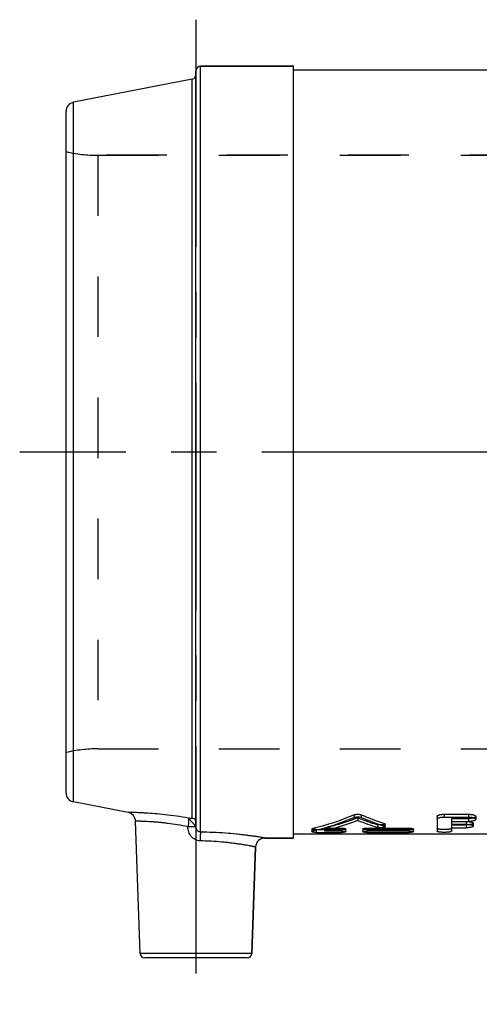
# Model space of a CAD drawing. Header units: millimetres. Extents: x 396 to 604, y 447 to 553.
# Tile 1 of 4: x 396 to 446, y 447 to 553. Entities that reach past the tile are written whole.
import ezdxf

# ---------------------------------------------------------------- set-up
doc = ezdxf.new("R2010")
doc.units = ezdxf.units.MM
doc.header["$LTSCALE"] = 65.185185
doc.linetypes.add('CENTER', pattern=[0.6, 0.375, -0.075, 0.075, -0.075])
doc.linetypes.add('HIDDEN', pattern=[0.2, 0.1, -0.1])
for name, color, linetype in [('ACHSEN_1', 7, 'CONTINUOUS'), ('ACHSEN_S', 7, 'CONTINUOUS'), ('KOERPER', 7, 'CONTINUOUS'), ('KONST.EL_MIT_GEO', 7, 'CONTINUOUS')]:
    doc.layers.add(name, color=color, linetype=linetype)

msp = doc.modelspace()

# ---------------------------------------------------------------- linework, layer by layer
at = {"layer": 'ACHSEN_1', "color": 2, "linetype": 'CENTER'}
msp.add_line((415.5, 553), (415.5, 447), dxfattribs=at)
at = {"layer": 'ACHSEN_S', "color": 2, "linetype": 'CENTER'}
msp.add_line((603.5, 506.45), (396.5, 506.45), dxfattribs=at)
at = {"layer": 'KOERPER', "color": 7, "linetype": 'Continuous'}
for p, q in [((416, 548), (426, 548)), ((426, 464.9), (426, 548)), ((426, 547.6), (574, 547.6)), ((409.48, 452.48), (408.99, 466.71)), ((422.92, 464.9), (426, 464.9)), ((574, 465.3), (426, 465.3)), ((421.52, 452.48), (421.92, 463.93))]:
    msp.add_line(p, q, dxfattribs=at)
at = {"layer": 'KOERPER', "color": 8, "linetype": 'HIDDEN'}
for p, q in [((404.94, 538.4), (464.5, 538.4)), ((404.94, 474.5), (595.06, 474.5))]:
    msp.add_line(p, q, dxfattribs=at)
at = {"layer": 'KONST.EL_MIT_GEO', "color": 7, "linetype": 'Continuous'}
for p, q in [((415.5, 466.08), (415.5, 547.5)), ((416, 465.54), (416, 548)), ((426, 548), (416, 548)), ((415.1, 546.59), (402.31, 544.11)), ((415.1, 467.06), (415.1, 546.59)), ((402.31, 468.79), (402.31, 544.11)), ((401.5, 469.77), (401.5, 543.13)), ((408.18, 467.65), (402.31, 468.79)), ((442.26, 467.46), (442.26, 467.16)), ((442.26, 467.46), (444.86, 467.46)), ((444.86, 467.46), (444.86, 467.16)), ((432.56, 467.4), (432.56, 467.12)), ((433.31, 467.4), (433.31, 467.12)), ((435.8, 466.47), (435.8, 466.18)), ((435.89, 466.12), (435.89, 466.41)), ((441.48, 467.22), (441.48, 465.64)), ((442.26, 467.16), (444.86, 467.16)), ((443.04, 466.69), (443.04, 466.39)), ((443.04, 466.69), (444.86, 466.69)), ((443.04, 466.68), (444.6, 466.68)), ((444.6, 466.68), (444.6, 466.39)), ((445.38, 466.49), (445.38, 466.19)), ((445.64, 467.22), (445.64, 466.92)), ((414.63, 466.11), (414.63, 466.12)), ((428, 465.88), (428, 465.58)), ((428.09, 465.93), (428.09, 465.63)), ((428.46, 465.51), (431.19, 465.51)), ((429.36, 465.66), (431.19, 465.66)), ((430.48, 465.96), (431.19, 465.96)), ((431.19, 465.96), (431.19, 465.66)), ((431.65, 465.58), (431.65, 465.88)), ((433.47, 465.88), (433.47, 465.58)), ((433.92, 465.96), (433.92, 465.66)), ((433.92, 465.96), (438.48, 465.96)), ((433.92, 465.66), (438.48, 465.66)), ((433.92, 465.51), (438.48, 465.51)), ((438.48, 465.96), (438.48, 465.66)), ((438.94, 465.58), (438.94, 465.88)), ((443.04, 466.39), (444.6, 466.39)), ((443.04, 466.01), (443.04, 465.64)), ((443.04, 466.01), (444.6, 466.01)), ((426, 464.9), (422.92, 464.9)), ((421.92, 463.93), (421.52, 452.48)), ((421.52, 452.48), (409.48, 452.48)), ((421.02, 452), (409.98, 452))]:
    msp.add_line(p, q, dxfattribs=at)
at = {"layer": 'KONST.EL_MIT_GEO', "color": 8, "linetype": 'HIDDEN'}
for p, q in [((404.94, 538.4), (404.94, 474.5)), ((464.5, 538.4), (404.94, 538.4)), ((404.94, 474.5), (595.06, 474.5)), ((432.93, 467.09), (432.93, 466.8)), ((443.04, 466.99), (443.04, 466.69)), ((443.04, 466.99), (444.86, 466.99)), ((444.86, 466.99), (444.86, 466.69)), ((428.46, 465.81), (428.46, 465.51)), ((428.46, 465.81), (431.19, 465.81)), ((429.36, 465.96), (429.36, 465.66)), ((429.36, 465.96), (430.48, 465.96)), ((431.19, 465.66), (431.19, 465.51)), ((433.92, 465.81), (438.48, 465.81)), ((433.92, 465.66), (433.92, 465.51)), ((435.07, 466.35), (435.07, 466.05)), ((438.48, 465.66), (438.48, 465.51)), ((443.04, 466.31), (443.04, 466.01)), ((443.04, 466.31), (444.6, 466.31)), ((444.6, 466.31), (444.6, 466.01))]:
    msp.add_line(p, q, dxfattribs=at)
at = {"layer": 'KONST.EL_MIT_GEO', "color": 7, "linetype": 'Continuous'}
for centre, radius, start, end in [((415, 547.08), 0.5, 281, 360), ((416, 547.5), 0.5, 90, 180), ((402.5, 543.13), 1, 101, 180), ((402.5, 469.77), 1, 180, 259), ((407.99, 466.67), 1, 2, 79), ((442.96, 492.05), 27.17, 248.3477, 253.1184), ((444.26, 492.98), 27.82, 246.8132, 252.2954), ((444.28, 492.55), 27.7, 246.6619, 252.1736), ((422.92, 463.9), 1, 90, 178), ((409.98, 452.5), 0.5, 182, 270), ((421.02, 452.5), 0.5, 270, 358)]:
    msp.add_arc(centre, radius, start, end, dxfattribs=at)
at = {"layer": 'KONST.EL_MIT_GEO', "color": 8, "linetype": 'HIDDEN'}
for centre, radius, start, end in [((404.94, 553.4), 15, 256.7385, 270), ((404.94, 459.5), 15, 90, 103.2615), ((442.94, 492.48), 27.3, 248.4903, 253.2344)]:
    msp.add_arc(centre, radius, start, end, dxfattribs=at)
at = {"layer": 'KONST.EL_MIT_GEO', "color": 7, "linetype": 'Continuous'}
for points, knots in [([(414.69, 467.05), (414.26, 467.12), (413.43, 467.25), (412.21, 467.41), (411.1, 467.52), (410.26, 467.58), (409.66, 467.61), (409.28, 467.63), (408.96, 467.64), (408.69, 467.64), (408.5, 467.65), (408.38, 467.65), (408.31, 467.65), (408.25, 467.65), (408.21, 467.65), (408.19, 467.65), (408.18, 467.65), (408.18, 467.65)], [0, 0, 0, 0, 0.199138, 0.387911, 0.560298, 0.710565, 0.775758, 0.833535, 0.883373, 0.924814, 0.957466, 0.970396, 0.981018, 0.989307, 0.995243, 0.99881, 1, 1, 1, 1]), ([(432.56, 467.4), (432.59, 467.41), (432.64, 467.43), (432.76, 467.45), (432.93, 467.47), (433.1, 467.45), (433.23, 467.43), (433.28, 467.41), (433.31, 467.4)], [0, 0, 0, 0, 0.103647, 0.225305, 0.499989, 0.77469, 0.896355, 1, 1, 1, 1]), ([(441.48, 467.22), (441.48, 467.23), (441.49, 467.26), (441.51, 467.29), (441.55, 467.32), (441.61, 467.35), (441.71, 467.39), (441.83, 467.42), (441.96, 467.44), (442.11, 467.46), (442.21, 467.46), (442.26, 467.46)], [0, 0, 0, 0, 0.056794, 0.091001, 0.130537, 0.22727, 0.34786, 0.489991, 0.649645, 0.821637, 1, 1, 1, 1]), ([(444.86, 467.46), (444.91, 467.46), (445.01, 467.46), (445.16, 467.44), (445.29, 467.42), (445.41, 467.39), (445.51, 467.35), (445.57, 467.32), (445.61, 467.29), (445.63, 467.26), (445.64, 467.23), (445.64, 467.22)], [0, 0, 0, 0, 0.178364, 0.350356, 0.51001, 0.652141, 0.772731, 0.869463, 0.908999, 0.943207, 1, 1, 1, 1]), ([(414.63, 466.12), (414.26, 466.19), (413.53, 466.32), (412.63, 466.46), (411.94, 466.54), (411.47, 466.58), (411.03, 466.62), (410.62, 466.65), (410.25, 466.67), (409.93, 466.68), (409.69, 466.69), (409.52, 466.7), (409.41, 466.7), (409.31, 466.7), (409.23, 466.7), (409.16, 466.7), (409.1, 466.7), (409.06, 466.7), (409.03, 466.7), (409.01, 466.71), (409, 466.71), (408.99, 466.71), (408.99, 466.7), (408.99, 466.71), (408.99, 466.71)], [0, 0, 0, 0, 0.201443, 0.391846, 0.480909, 0.564868, 0.643024, 0.714732, 0.779409, 0.836536, 0.885658, 0.907093, 0.926386, 0.9435, 0.958401, 0.97106, 0.981451, 0.989554, 0.992743, 0.995354, 0.997386, 0.998838, 0.999709, 1, 1, 1, 1]), ([(414.69, 467.05), (414.7, 467.03), (414.71, 466.99), (414.71, 466.92), (414.71, 466.83), (414.71, 466.71), (414.7, 466.58), (414.67, 466.38), (414.65, 466.22), (414.63, 466.12)], [0, 0, 0, 0, 0.051016, 0.127803, 0.229321, 0.353199, 0.496241, 0.654633, 1, 1, 1, 1]), ([(414.69, 467.05), (414.74, 467.04), (414.81, 467.03), (414.9, 467.03), (414.97, 467.03), (415.01, 467.03), (415.04, 467.03), (415.06, 467.04), (415.07, 467.04), (415.09, 467.04), (415.09, 467.05), (415.1, 467.06), (415.1, 467.06)], [0, 0, 0, 0, 0.358721, 0.523342, 0.670791, 0.795714, 0.848165, 0.893193, 0.930402, 0.959714, 0.981903, 1, 1, 1, 1]), ([(414.69, 467.05), (414.71, 467.02), (414.77, 466.97), (414.87, 466.86), (414.99, 466.72), (415.11, 466.57), (415.24, 466.42), (415.34, 466.3), (415.4, 466.22), (415.44, 466.17), (415.47, 466.13), (415.49, 466.11), (415.49, 466.1)], [0, 0, 0, 0, 0.077437, 0.19759, 0.348241, 0.513894, 0.677555, 0.822445, 0.883097, 0.933785, 0.973013, 1, 1, 1, 1]), ([(415.1, 467.06), (415.15, 467.05), (415.26, 467.01), (415.39, 466.9), (415.48, 466.75), (415.5, 466.63), (415.5, 466.58)], [0, 0, 0, 0, 0.25209, 0.502782, 0.751903, 1, 1, 1, 1]), ([(432.56, 467.4), (432.2, 467.24), (430.74, 466.66), (429.23, 466.19), (428.09, 465.93)], [0, 0, 0, 0, 0.254369, 1, 1, 1, 1]), ([(432.56, 467.12), (431.83, 466.8), (430.36, 466.24), (428.85, 465.81), (428.09, 465.63)], [0, 0, 0, 0, 0.505664, 1, 1, 1, 1]), ([(432.93, 466.8), (432.64, 466.68), (431.47, 466.24), (430.27, 465.88), (429.36, 465.66)], [0, 0, 0, 0, 0.253474, 1, 1, 1, 1]), ([(432.56, 467.12), (432.59, 467.13), (432.64, 467.14), (432.76, 467.17), (432.93, 467.18), (433.1, 467.17), (433.23, 467.14), (433.28, 467.13), (433.31, 467.12)], [0, 0, 0, 0, 0.103699, 0.225364, 0.499989, 0.774631, 0.896303, 1, 1, 1, 1]), ([(435.8, 466.47), (435.81, 466.47), (435.84, 466.46), (435.87, 466.44), (435.89, 466.42), (435.89, 466.41)], [0, 0, 0, 0, 0.361539, 0.64582, 1, 1, 1, 1]), ([(441.48, 466.92), (441.48, 466.93), (441.49, 466.96), (441.51, 466.99), (441.55, 467.02), (441.61, 467.05), (441.71, 467.09), (441.83, 467.12), (441.96, 467.14), (442.11, 467.16), (442.21, 467.16), (442.26, 467.16)], [0, 0, 0, 0, 0.056642, 0.090795, 0.130293, 0.226994, 0.347597, 0.489772, 0.64949, 0.821557, 1, 1, 1, 1]), ([(444.6, 466.68), (444.62, 466.68), (444.71, 466.68), (444.8, 466.68), (444.86, 466.67)], [0, 0, 0, 0, 0.25425, 1, 1, 1, 1]), ([(444.86, 467.16), (444.91, 467.16), (445.01, 467.16), (445.16, 467.14), (445.29, 467.12), (445.41, 467.09), (445.51, 467.05), (445.57, 467.02), (445.61, 466.99), (445.63, 466.96), (445.64, 466.93), (445.64, 466.92)], [0, 0, 0, 0, 0.178444, 0.350511, 0.510229, 0.652404, 0.773007, 0.869708, 0.909205, 0.943359, 1, 1, 1, 1]), ([(445.64, 466.92), (445.64, 466.91), (445.64, 466.89), (445.63, 466.87), (445.61, 466.85), (445.57, 466.82), (445.51, 466.78), (445.41, 466.75), (445.29, 466.72), (445.16, 466.7), (445.01, 466.69), (444.91, 466.69), (444.86, 466.69)], [0, 0, 0, 0, 0.027318, 0.056895, 0.090607, 0.129627, 0.225526, 0.345743, 0.48798, 0.648113, 0.820818, 1, 1, 1, 1]), ([(444.86, 466.67), (444.9, 466.67), (444.97, 466.66), (445.07, 466.65), (445.16, 466.63), (445.23, 466.6), (445.3, 466.58), (445.34, 466.55), (445.37, 466.52), (445.38, 466.5), (445.38, 466.49)], [0, 0, 0, 0, 0.192622, 0.371028, 0.531483, 0.670868, 0.786911, 0.87862, 0.947397, 1, 1, 1, 1]), ([(415.49, 466.09), (415.48, 466.09), (415.44, 466.09), (415.38, 466.1), (415.3, 466.1), (415.2, 466.11), (415.07, 466.11), (414.88, 466.11), (414.74, 466.12), (414.63, 466.12)], [0, 0, 0, 0, 0.043298, 0.115103, 0.213686, 0.336546, 0.48053, 0.641932, 1, 1, 1, 1]), ([(415.93, 464.59), (415.84, 464.59), (415.66, 464.61), (415.4, 464.72), (415.17, 464.87), (414.91, 465.14), (414.69, 465.56), (414.63, 465.93), (414.63, 466.11)], [0, 0, 0, 0, 0.124997, 0.250159, 0.375372, 0.500597, 0.750167, 1, 1, 1, 1]), ([(415.49, 466.08), (415.48, 466.09), (415.44, 466.09), (415.38, 466.09), (415.3, 466.1), (415.2, 466.1), (415.07, 466.11), (414.88, 466.11), (414.74, 466.11), (414.63, 466.11)], [0, 0, 0, 0, 0.043298, 0.115103, 0.213686, 0.336546, 0.48053, 0.641932, 1, 1, 1, 1]), ([(415.49, 466.1), (415.49, 466.1), (415.5, 466.09), (415.5, 466.08), (415.5, 466.08)], [0, 0, 0, 0, 0.664425, 1, 1, 1, 1]), ([(415.5, 466.08), (415.5, 466.08), (415.5, 466.09), (415.49, 466.09), (415.49, 466.09)], [0, 0, 0, 0, 0.304401, 1, 1, 1, 1]), ([(415.5, 466.08), (415.5, 466.08), (415.5, 466.08), (415.49, 466.08), (415.49, 466.08)], [0, 0, 0, 0, 0.304401, 1, 1, 1, 1]), ([(416, 465.54), (415.93, 465.54), (415.79, 465.57), (415.63, 465.7), (415.52, 465.88), (415.5, 466.01), (415.5, 466.08)], [0, 0, 0, 0, 0.253057, 0.507078, 0.757911, 1, 1, 1, 1]), ([(416, 465.54), (415.99, 465.52), (415.99, 465.48), (415.98, 465.41), (415.97, 465.32), (415.96, 465.2), (415.95, 465.07), (415.94, 464.86), (415.93, 464.7), (415.93, 464.59)], [0, 0, 0, 0, 0.047392, 0.122614, 0.223855, 0.34833, 0.492518, 0.652301, 1, 1, 1, 1]), ([(422.92, 464.9), (422.92, 464.9), (422.91, 464.9), (422.91, 464.9), (422.9, 464.9), (422.87, 464.91), (422.84, 464.91), (422.78, 464.92), (422.7, 464.94), (422.61, 464.95), (422.51, 464.97), (422.33, 465), (422.08, 465.04), (421.73, 465.09), (421.33, 465.14), (420.88, 465.2), (420.38, 465.26), (419.64, 465.34), (418.63, 465.43), (417.34, 465.51), (416.45, 465.53), (416, 465.54)], [0, 0, 0, 0, 0.000306, 0.001223, 0.002751, 0.004888, 0.010983, 0.01949, 0.030384, 0.04363, 0.05919, 0.077019, 0.119273, 0.169926, 0.228442, 0.294233, 0.366665, 0.44507, 0.616971, 0.804036, 1, 1, 1, 1]), ([(428, 465.88), (428, 465.88), (428, 465.89), (428.01, 465.9), (428.03, 465.91), (428.05, 465.92), (428.08, 465.92), (428.09, 465.93)], [0, 0, 0, 0, 0.128842, 0.218361, 0.329419, 0.620511, 1, 1, 1, 1]), ([(428, 465.58), (428, 465.59), (428, 465.6), (428.01, 465.6), (428.03, 465.61), (428.05, 465.62), (428.08, 465.63), (428.09, 465.63)], [0, 0, 0, 0, 0.129382, 0.219013, 0.330087, 0.620974, 1, 1, 1, 1]), ([(428.46, 465.51), (428.4, 465.51), (428.31, 465.51), (428.21, 465.52), (428.14, 465.53), (428.08, 465.54), (428.04, 465.55), (428.02, 465.56), (428.01, 465.57), (428, 465.58), (428, 465.58)], [0, 0, 0, 0, 0.369892, 0.537175, 0.685147, 0.80708, 0.900732, 0.935834, 0.963322, 1, 1, 1, 1]), ([(431.19, 465.96), (431.25, 465.96), (431.33, 465.96), (431.44, 465.95), (431.51, 465.94), (431.56, 465.93), (431.6, 465.91), (431.62, 465.9), (431.64, 465.9), (431.65, 465.89), (431.65, 465.88)], [0, 0, 0, 0, 0.369792, 0.537157, 0.685227, 0.806981, 0.900225, 0.935489, 0.963167, 1, 1, 1, 1]), ([(431.19, 465.66), (431.25, 465.66), (431.33, 465.66), (431.44, 465.65), (431.51, 465.64), (431.56, 465.63), (431.6, 465.62), (431.62, 465.61), (431.64, 465.6), (431.65, 465.59), (431.65, 465.58)], [0, 0, 0, 0, 0.369629, 0.536929, 0.684954, 0.806692, 0.899958, 0.935255, 0.962984, 1, 1, 1, 1]), ([(431.65, 465.58), (431.65, 465.58), (431.64, 465.57), (431.62, 465.56), (431.6, 465.55), (431.56, 465.54), (431.51, 465.53), (431.44, 465.52), (431.33, 465.51), (431.25, 465.51), (431.19, 465.51)], [0, 0, 0, 0, 0.036645, 0.064098, 0.099268, 0.192898, 0.314796, 0.462887, 0.630064, 1, 1, 1, 1]), ([(433.47, 465.88), (433.47, 465.89), (433.48, 465.9), (433.49, 465.9), (433.51, 465.91), (433.55, 465.93), (433.6, 465.94), (433.67, 465.95), (433.78, 465.96), (433.87, 465.96), (433.92, 465.96)], [0, 0, 0, 0, 0.036797, 0.064453, 0.099744, 0.193026, 0.314844, 0.463021, 0.630218, 1, 1, 1, 1]), ([(433.47, 465.58), (433.47, 465.59), (433.48, 465.6), (433.49, 465.61), (433.51, 465.62), (433.55, 465.63), (433.6, 465.64), (433.67, 465.65), (433.78, 465.66), (433.87, 465.66), (433.92, 465.66)], [0, 0, 0, 0, 0.03698, 0.064687, 0.100011, 0.193315, 0.315117, 0.463249, 0.630381, 1, 1, 1, 1]), ([(433.92, 465.51), (433.87, 465.51), (433.78, 465.51), (433.67, 465.52), (433.61, 465.53), (433.55, 465.54), (433.51, 465.55), (433.49, 465.56), (433.48, 465.57), (433.47, 465.58), (433.47, 465.58)], [0, 0, 0, 0, 0.369891, 0.537215, 0.685176, 0.807109, 0.90074, 0.935868, 0.963328, 1, 1, 1, 1]), ([(435.89, 466.12), (435.89, 466.1), (435.87, 466.08), (435.84, 466.07), (435.78, 466.05), (435.7, 466.03), (435.57, 466.02), (435.44, 466.01), (435.3, 466.02), (435.18, 466.03), (435.1, 466.04), (435.07, 466.05)], [0, 0, 0, 0, 0.046056, 0.082607, 0.129165, 0.249508, 0.398263, 0.563039, 0.727749, 0.877637, 1, 1, 1, 1]), ([(435.8, 466.18), (435.81, 466.18), (435.84, 466.17), (435.87, 466.15), (435.89, 466.13), (435.89, 466.12)], [0, 0, 0, 0, 0.360942, 0.644985, 1, 1, 1, 1]), ([(438.48, 465.96), (438.54, 465.96), (438.62, 465.96), (438.73, 465.95), (438.8, 465.94), (438.86, 465.93), (438.89, 465.91), (438.92, 465.9), (438.93, 465.9), (438.94, 465.89), (438.94, 465.88)], [0, 0, 0, 0, 0.369792, 0.537157, 0.685227, 0.806981, 0.900225, 0.935489, 0.963167, 1, 1, 1, 1]), ([(438.48, 465.66), (438.54, 465.66), (438.62, 465.66), (438.73, 465.65), (438.8, 465.64), (438.86, 465.63), (438.89, 465.62), (438.92, 465.61), (438.93, 465.6), (438.94, 465.59), (438.94, 465.58)], [0, 0, 0, 0, 0.369629, 0.536929, 0.684954, 0.806692, 0.899958, 0.935255, 0.962984, 1, 1, 1, 1]), ([(438.94, 465.58), (438.94, 465.58), (438.93, 465.57), (438.92, 465.56), (438.89, 465.55), (438.85, 465.54), (438.8, 465.53), (438.73, 465.52), (438.62, 465.51), (438.54, 465.51), (438.48, 465.51)], [0, 0, 0, 0, 0.036645, 0.064098, 0.099268, 0.192898, 0.314796, 0.462887, 0.630064, 1, 1, 1, 1]), ([(443.04, 465.64), (443.04, 465.64), (443.04, 465.62), (443.02, 465.61), (443, 465.6), (442.98, 465.59), (442.95, 465.58), (442.89, 465.56), (442.8, 465.54), (442.69, 465.53), (442.55, 465.52), (442.41, 465.51), (442.26, 465.51), (442.11, 465.51), (441.96, 465.52), (441.83, 465.53), (441.71, 465.54), (441.63, 465.56), (441.57, 465.58), (441.54, 465.59), (441.51, 465.6), (441.49, 465.61), (441.48, 465.62), (441.48, 465.64), (441.48, 465.64)], [0, 0, 0, 0, 0.008541, 0.01917, 0.033062, 0.050666, 0.072097, 0.097305, 0.158376, 0.231995, 0.315565, 0.406023, 0.5, 0.593977, 0.684435, 0.768005, 0.841624, 0.902695, 0.927903, 0.949334, 0.966938, 0.98083, 0.991459, 1, 1, 1, 1]), ([(444.6, 466.39), (444.65, 466.39), (444.75, 466.38), (444.9, 466.37), (445.03, 466.35), (445.15, 466.33), (445.24, 466.3), (445.31, 466.27), (445.35, 466.25), (445.37, 466.23), (445.38, 466.21), (445.38, 466.2), (445.38, 466.19)], [0, 0, 0, 0, 0.182865, 0.359087, 0.522356, 0.667021, 0.788441, 0.883479, 0.920871, 0.951899, 0.977592, 1, 1, 1, 1]), ([(445.38, 466.19), (445.38, 466.16), (445.34, 466.13), (445.29, 466.1), (445.23, 466.08), (445.15, 466.06), (445.03, 466.04), (444.9, 466.02), (444.75, 466.01), (444.65, 466.01), (444.6, 466.01)], [0, 0, 0, 0, 0.111103, 0.155106, 0.206031, 0.327761, 0.473246, 0.637749, 0.815484, 1, 1, 1, 1]), ([(421.92, 463.93), (421.92, 463.94), (421.91, 463.94), (421.91, 463.94), (421.91, 463.94), (421.9, 463.94), (421.89, 463.94), (421.87, 463.94), (421.84, 463.95), (421.8, 463.96), (421.74, 463.97), (421.66, 463.99), (421.57, 464), (421.46, 464.02), (421.35, 464.05), (421.17, 464.08), (420.91, 464.12), (420.57, 464.18), (420.18, 464.24), (419.75, 464.3), (419.28, 464.36), (418.78, 464.42), (418.06, 464.49), (417.11, 464.56), (416.33, 464.58), (415.93, 464.59)], [0, 0, 0, 0, 0.0003, 0.000676, 0.001201, 0.002701, 0.0048, 0.007496, 0.010787, 0.019146, 0.029854, 0.042883, 0.058197, 0.075758, 0.09552, 0.117432, 0.167491, 0.225456, 0.290792, 0.362919, 0.44121, 0.524997, 0.613569, 0.802001, 1, 1, 1, 1])]:
    msp.add_open_spline(points, degree=3, knots=knots, dxfattribs=at)
at = {"layer": 'KONST.EL_MIT_GEO', "color": 8, "linetype": 'HIDDEN'}
for points, knots in [([(432.93, 467.09), (432.64, 466.97), (431.47, 466.53), (430.27, 466.18), (429.36, 465.96)], [0, 0, 0, 0, 0.253416, 1, 1, 1, 1]), ([(435.89, 466.41), (435.89, 466.39), (435.87, 466.38), (435.84, 466.36), (435.78, 466.34), (435.7, 466.32), (435.57, 466.31), (435.44, 466.3), (435.3, 466.31), (435.18, 466.32), (435.1, 466.34), (435.07, 466.35)], [0, 0, 0, 0, 0.045849, 0.082354, 0.128892, 0.249245, 0.398053, 0.5629, 0.727682, 0.877624, 1, 1, 1, 1]), ([(445.38, 466.49), (445.38, 466.46), (445.34, 466.43), (445.29, 466.4), (445.23, 466.38), (445.15, 466.36), (445.03, 466.34), (444.9, 466.32), (444.75, 466.31), (444.65, 466.31), (444.6, 466.31)], [0, 0, 0, 0, 0.111233, 0.155245, 0.206172, 0.327892, 0.473354, 0.637825, 0.815523, 1, 1, 1, 1]), ([(445.64, 467.22), (445.64, 467.21), (445.64, 467.19), (445.63, 467.17), (445.61, 467.15), (445.57, 467.12), (445.51, 467.08), (445.41, 467.05), (445.29, 467.02), (445.16, 467), (445.01, 466.99), (444.91, 466.99), (444.86, 466.99)], [0, 0, 0, 0, 0.027399, 0.057044, 0.090807, 0.129861, 0.225785, 0.345986, 0.48818, 0.648254, 0.820891, 1, 1, 1, 1]), ([(415.49, 466.08), (415.49, 466.08), (415.48, 466.08), (415.46, 466.09), (415.43, 466.09), (415.4, 466.09), (415.36, 466.1), (415.31, 466.1), (415.23, 466.1), (415.12, 466.11), (414.97, 466.11), (414.81, 466.11), (414.69, 466.11), (414.63, 466.11)], [0, 0, 0, 0, 0.006261, 0.029869, 0.06246, 0.10381, 0.153601, 0.211444, 0.276878, 0.428369, 0.603224, 0.79583, 1, 1, 1, 1]), ([(415.5, 466.08), (415.5, 466.08), (415.5, 466.09), (415.49, 466.09), (415.49, 466.1), (415.49, 466.1)], [0, 0, 0, 0, 0.262151, 0.755595, 1, 1, 1, 1]), ([(428.46, 465.81), (428.4, 465.81), (428.31, 465.81), (428.21, 465.82), (428.14, 465.83), (428.08, 465.84), (428.04, 465.85), (428.02, 465.86), (428.01, 465.87), (428, 465.87), (428, 465.88)], [0, 0, 0, 0, 0.370046, 0.53739, 0.685407, 0.807358, 0.900992, 0.936064, 0.963503, 1, 1, 1, 1]), ([(431.65, 465.88), (431.65, 465.87), (431.64, 465.87), (431.62, 465.86), (431.6, 465.85), (431.56, 465.84), (431.51, 465.83), (431.44, 465.82), (431.33, 465.81), (431.25, 465.81), (431.19, 465.81)], [0, 0, 0, 0, 0.036464, 0.063868, 0.099008, 0.19262, 0.314536, 0.462672, 0.62991, 1, 1, 1, 1]), ([(433.92, 465.81), (433.87, 465.81), (433.78, 465.81), (433.67, 465.82), (433.61, 465.83), (433.55, 465.84), (433.51, 465.85), (433.49, 465.86), (433.48, 465.87), (433.47, 465.87), (433.47, 465.88)], [0, 0, 0, 0, 0.370044, 0.537431, 0.685436, 0.807387, 0.901, 0.936098, 0.96351, 1, 1, 1, 1]), ([(438.94, 465.88), (438.94, 465.87), (438.93, 465.87), (438.92, 465.86), (438.89, 465.85), (438.85, 465.84), (438.8, 465.83), (438.73, 465.82), (438.62, 465.81), (438.54, 465.81), (438.48, 465.81)], [0, 0, 0, 0, 0.036464, 0.063868, 0.099008, 0.19262, 0.314536, 0.462672, 0.62991, 1, 1, 1, 1]), ([(443.04, 465.94), (443.04, 465.93), (443.04, 465.92), (443.02, 465.91), (443, 465.9), (442.98, 465.88), (442.95, 465.87), (442.89, 465.86), (442.8, 465.84), (442.69, 465.83), (442.55, 465.81), (442.41, 465.81), (442.26, 465.81), (442.11, 465.81), (441.96, 465.81), (441.83, 465.83), (441.71, 465.84), (441.63, 465.86), (441.57, 465.87), (441.54, 465.88), (441.51, 465.9), (441.49, 465.91), (441.48, 465.92), (441.48, 465.93), (441.48, 465.94)], [0, 0, 0, 0, 0.008546, 0.019179, 0.033073, 0.050678, 0.07211, 0.097318, 0.158387, 0.232004, 0.315571, 0.406026, 0.5, 0.593974, 0.684429, 0.767996, 0.841613, 0.902682, 0.92789, 0.949322, 0.966927, 0.980821, 0.991454, 1, 1, 1, 1])]:
    msp.add_open_spline(points, degree=3, knots=knots, dxfattribs=at)

doc.saveas('drawing.dxf')
